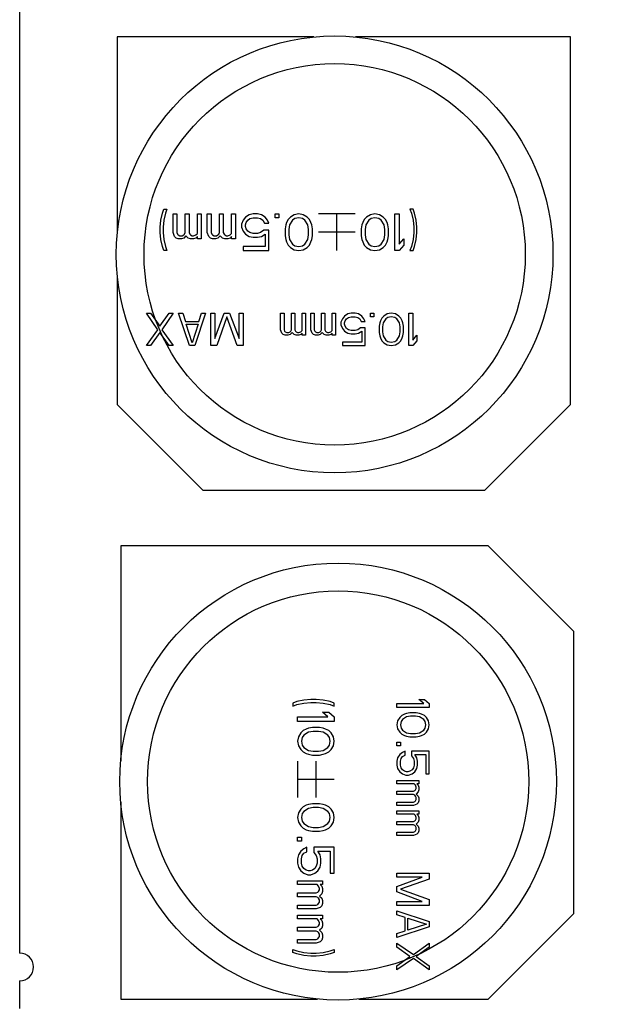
# Model space of a CAD drawing. Header units: millimetres. Extents: x 0 to 420, y 0 to 297.
# Tile 9 of 22: x 142 to 153, y 114 to 132. Entities that reach past the tile are written whole.
import ezdxf
from ezdxf.enums import TextEntityAlignment as Align

# ---------------------------------------------------------------- set-up
doc = ezdxf.new("R2010")
doc.units = ezdxf.units.MM
doc.header["$LTSCALE"] = 23.1
doc.layers.get('0').update_dxf_attribs({"linetype": 'CONTINUOUS'})
doc.layers.add('00_COMPONENTS', color=7, linetype='CONTINUOUS')
doc.layers.add('51__DRAFT_DIMS', color=7, linetype='CONTINUOUS')
doc.styles.get("Standard").update_dxf_attribs({"font": 'simfang.ttf'})
doc.dimstyles.new('DIMSTYLE_1', dxfattribs={"dimtxt": 3, "dimasz": 3, "dimexe": 2.5, "dimexo": 0.5, "dimgap": 0.75, "dimtad": 1, "dimdec": 1, "dimdsep": 46, "dimtxsty": 'STANDARD', "dimblk": '_FILLED', "dimblk1": '_FILLED', "dimblk2": '_FILLED', "dimcen": 0.09, "dimclrt": 3, "dimazin": 2, "dimtp": 0.5, "dimtm": 0.5, "dimtfac": 1, "dimtdec": 1, "dimtofl": 0, "dimtmove": 0, "dimatfit": 3, "dimldrblk": '_FILLED', "dimfxl": 1, "dimtolj": 1, "dimarcsym": 0})
doc.dimstyles.new('DIMSTYLE_2', dxfattribs={"dimtxt": 3, "dimasz": 3, "dimexe": 2.5, "dimexo": 0.5, "dimgap": 0.75, "dimtad": 1, "dimdsep": 46, "dimtxsty": 'STANDARD', "dimblk": '_FILLED', "dimblk1": '_FILLED', "dimblk2": '_FILLED', "dimcen": 0.09, "dimclrt": 3, "dimazin": 2, "dimtp": 0.3, "dimtm": 0.3, "dimtfac": 1, "dimtofl": 0, "dimtmove": 0, "dimatfit": 3, "dimldrblk": '_FILLED', "dimfxl": 1, "dimtolj": 1, "dimarcsym": 0})

# ---------------------------------------------------------------- blocks, each defined once
blk = doc.blocks.new('_FILLED')
at = {"color": 0, "linetype": 'ByBlock'}
blk.add_solid([(0, 0), (-1, 0.1667), (-1, -0.1667)], dxfattribs=at)
blk = doc.blocks.new('*D3')
at = {"layer": '51__DRAFT_DIMS', "color": 4}
for p, q in [((222.921, 224.182), (289.645, 224.182)), ((287.145, 224.182), (287.145, 133.692)), ((287.145, 43.202), (287.145, 133.692)), ((148.891, 43.202), (289.645, 43.202))]:
    blk.add_line(p, q, dxfattribs=at)
at = {"layer": '51__DRAFT_DIMS', "color": 4, "xscale": 3, "yscale": 3, "zscale": 3}
for p, rotation in [((287.145, 224.182), 90), ((287.145, 43.202), 270)]:
    blk.add_blockref('_FILLED', p, dxfattribs=dict(at, rotation=rotation))
at = {"layer": '51__DRAFT_DIMS', "color": 3}
blk.add_text('181', height=3, rotation=90, dxfattribs=at).set_placement((286.395, 133.692), align=Align.CENTER)
blk = doc.blocks.new('*D4')
at = {"layer": '51__DRAFT_DIMS', "color": 4}
for p, q in [((253.251, 114.632), (253.251, 35.228)), ((148.391, 43.202), (148.391, 35.228)), ((148.391, 37.728), (200.821, 37.728)), ((253.251, 37.728), (200.821, 37.728))]:
    blk.add_line(p, q, dxfattribs=at)
at = {"layer": '51__DRAFT_DIMS', "color": 4, "xscale": 3, "yscale": 3, "zscale": 3, "rotation": 180}
blk.add_blockref('_FILLED', (148.391, 37.728), dxfattribs=at)
at = {"layer": '51__DRAFT_DIMS', "color": 4, "xscale": 3, "yscale": 3, "zscale": 3}
blk.add_blockref('_FILLED', (253.251, 37.728), dxfattribs=at)
at = {"layer": '51__DRAFT_DIMS', "color": 3}
blk.add_text('104.86', height=3, dxfattribs=at).set_placement((200.821, 38.478), align=Align.CENTER)
blk = doc.blocks.new('*D5')
at = {"layer": '51__DRAFT_DIMS', "color": 4}
for p, q in [((253.251, 114.632), (253.251, 25.585)), ((142.101, 56.532), (142.101, 25.585)), ((142.101, 28.085), (197.676, 28.085)), ((253.251, 28.085), (197.676, 28.085))]:
    blk.add_line(p, q, dxfattribs=at)
at = {"layer": '51__DRAFT_DIMS', "color": 4, "xscale": 3, "yscale": 3, "zscale": 3, "rotation": 180}
blk.add_blockref('_FILLED', (142.101, 28.085), dxfattribs=at)
at = {"layer": '51__DRAFT_DIMS', "color": 4, "xscale": 3, "yscale": 3, "zscale": 3}
blk.add_blockref('_FILLED', (253.251, 28.085), dxfattribs=at)
at = {"layer": '51__DRAFT_DIMS', "color": 3}
blk.add_text('111.15', height=3, dxfattribs=at).set_placement((197.676, 28.835), align=Align.CENTER)

msp = doc.modelspace()

# ---------------------------------------------------------------- linework, layer by layer
at = {"layer": '00_COMPONENTS', "color": 7}
for p, q in [((142.101, 165.835), (142.101, 114.879)), ((143.89, 131.654), (143.89, 128.051)), ((147.493, 131.654), (143.89, 131.654)), ((152.19, 131.654), (148.251, 131.654)), ((152.19, 124.923), (152.19, 131.654)), ((143.89, 127.293), (143.89, 124.923)), ((143.89, 124.923), (145.459, 123.354)), ((150.621, 123.354), (152.19, 124.923)), ((145.459, 123.354), (150.621, 123.354)), ((143.953, 122.338), (143.953, 118.399)), ((150.684, 122.338), (143.953, 122.338)), ((152.253, 120.769), (150.684, 122.338)), ((152.253, 115.607), (152.253, 120.769)), ((143.953, 117.641), (143.953, 114.038)), ((150.684, 114.038), (152.253, 115.607)), ((142.101, 114.371), (142.101, 113.863)), ((143.953, 114.038), (147.556, 114.038)), ((148.314, 114.038), (150.684, 114.038))]:
    msp.add_line(p, q, dxfattribs=at)
at = {"layer": '00_COMPONENTS', "color": 4}
for p, q in [((144.687, 128.299), (144.715, 128.427)), ((144.715, 128.427), (144.743, 128.499)), ((144.743, 128.499), (144.799, 128.499)), ((144.771, 128.427), (144.743, 128.299)), ((144.799, 128.499), (144.771, 128.427)), ((144.911, 128.071), (144.911, 128.413)), ((144.911, 128.413), (144.98, 128.413)), ((144.98, 128.413), (144.98, 128.071)), ((145.134, 128.071), (145.134, 128.413)), ((145.134, 128.413), (145.204, 128.413)), ((145.204, 128.413), (145.204, 128.071)), ((145.357, 128.057), (145.357, 128.413)), ((145.357, 128.413), (145.427, 128.413)), ((145.427, 128.413), (145.427, 127.957)), ((145.539, 128.071), (145.539, 128.413)), ((145.539, 128.413), (145.609, 128.413)), ((145.609, 128.413), (145.609, 128.071)), ((145.762, 128.071), (145.762, 128.413)), ((145.762, 128.413), (145.832, 128.413)), ((145.832, 128.413), (145.832, 128.071)), ((145.985, 128.057), (145.985, 128.413)), ((145.985, 128.413), (146.055, 128.413)), ((146.055, 128.413), (146.055, 127.957)), ((146.237, 128.356), (146.195, 128.299)), ((146.307, 128.399), (146.237, 128.356)), ((146.376, 128.413), (146.307, 128.399)), ((146.46, 128.413), (146.376, 128.413)), ((146.53, 128.399), (146.46, 128.413)), ((146.6, 128.356), (146.53, 128.399)), ((146.642, 128.299), (146.6, 128.356)), ((146.781, 128.342), (146.781, 128.413)), ((146.781, 128.413), (146.851, 128.413)), ((146.851, 128.413), (146.851, 128.342)), ((147.06, 128.356), (147.018, 128.313)), ((147.13, 128.399), (147.06, 128.356)), ((147.214, 128.413), (147.13, 128.399)), ((147.298, 128.399), (147.214, 128.413)), ((147.367, 128.356), (147.298, 128.399)), ((147.409, 128.313), (147.367, 128.356)), ((148.247, 128.413), (147.577, 128.413)), ((147.912, 127.743), (147.912, 128.413)), ((148.456, 128.356), (148.414, 128.313)), ((148.526, 128.399), (148.456, 128.356)), ((148.61, 128.413), (148.526, 128.399)), ((148.693, 128.399), (148.61, 128.413)), ((148.763, 128.356), (148.693, 128.399)), ((148.805, 128.313), (148.763, 128.356)), ((148.973, 127.743), (148.973, 128.413)), ((148.973, 128.413), (149.056, 128.413)), ((149.056, 128.413), (149.056, 127.857)), ((149.252, 128.499), (149.28, 128.427)), ((149.308, 128.499), (149.252, 128.499)), ((149.28, 128.427), (149.308, 128.299)), ((149.335, 128.427), (149.308, 128.499)), ((149.363, 128.299), (149.335, 128.427)), ((144.673, 128.171), (144.687, 128.299)), ((144.743, 128.299), (144.729, 128.171)), ((146.195, 128.299), (146.167, 128.228)), ((146.167, 128.228), (146.167, 128.171)), ((146.237, 128.214), (146.251, 128.256)), ((146.237, 128.185), (146.237, 128.214)), ((146.251, 128.142), (146.237, 128.185)), ((146.251, 128.256), (146.279, 128.299)), ((146.279, 128.299), (146.32, 128.328)), ((146.32, 128.328), (146.376, 128.342)), ((146.376, 128.342), (146.46, 128.342)), ((146.46, 128.342), (146.516, 128.328)), ((146.516, 128.328), (146.558, 128.299)), ((146.558, 128.299), (146.586, 128.242)), ((146.586, 128.242), (146.669, 128.242)), ((146.669, 128.242), (146.642, 128.299)), ((146.851, 128.342), (146.781, 128.342)), ((146.977, 128.214), (146.963, 128.142)), ((146.99, 128.256), (146.977, 128.214)), ((147.018, 128.313), (146.99, 128.256)), ((147.046, 128.214), (147.032, 128.128)), ((147.102, 128.299), (147.046, 128.214)), ((147.144, 128.328), (147.102, 128.299)), ((147.214, 128.342), (147.144, 128.328)), ((147.284, 128.328), (147.214, 128.342)), ((147.325, 128.299), (147.284, 128.328)), ((147.381, 128.214), (147.325, 128.299)), ((147.395, 128.128), (147.381, 128.214)), ((147.437, 128.256), (147.409, 128.313)), ((147.451, 128.214), (147.437, 128.256)), ((147.465, 128.142), (147.451, 128.214)), ((148.372, 128.214), (148.358, 128.142)), ((148.386, 128.256), (148.372, 128.214)), ((148.414, 128.313), (148.386, 128.256)), ((148.442, 128.214), (148.428, 128.128)), ((148.498, 128.299), (148.442, 128.214)), ((148.54, 128.328), (148.498, 128.299)), ((148.61, 128.342), (148.54, 128.328)), ((148.679, 128.328), (148.61, 128.342)), ((148.721, 128.299), (148.679, 128.328)), ((148.777, 128.214), (148.721, 128.299)), ((148.791, 128.128), (148.777, 128.214)), ((148.833, 128.256), (148.805, 128.313)), ((148.847, 128.214), (148.833, 128.256)), ((148.861, 128.142), (148.847, 128.214)), ((149.308, 128.299), (149.322, 128.171)), ((149.377, 128.171), (149.363, 128.299)), ((144.673, 128.071), (144.673, 128.171)), ((144.687, 127.943), (144.673, 128.071)), ((144.729, 128.171), (144.729, 128.071)), ((144.729, 128.071), (144.743, 127.943)), ((144.939, 128), (144.911, 128.071)), ((144.967, 127.971), (144.939, 128)), ((144.98, 128.071), (144.994, 128.043)), ((144.994, 128.043), (145.008, 128.028)), ((145.008, 128.028), (145.036, 128.014)), ((145.036, 128.014), (145.078, 128.014)), ((145.078, 128.014), (145.106, 128.028)), ((145.106, 128.028), (145.12, 128.043)), ((145.148, 128.014), (145.106, 127.971)), ((145.12, 128.043), (145.134, 128.071)), ((145.19, 127.971), (145.148, 128.014)), ((145.204, 128.071), (145.218, 128.043)), ((145.218, 128.043), (145.232, 128.028)), ((145.232, 128.028), (145.26, 128.014)), ((145.26, 128.014), (145.288, 128.014)), ((145.288, 128.014), (145.329, 128.028)), ((145.329, 128.028), (145.357, 128.057)), ((145.357, 128), (145.329, 127.971)), ((145.357, 127.957), (145.357, 128)), ((145.567, 128), (145.539, 128.071)), ((145.595, 127.971), (145.567, 128)), ((145.609, 128.071), (145.623, 128.043)), ((145.623, 128.043), (145.637, 128.028)), ((145.637, 128.028), (145.664, 128.014)), ((145.664, 128.014), (145.706, 128.014)), ((145.706, 128.014), (145.734, 128.028)), ((145.734, 128.028), (145.748, 128.043)), ((145.776, 128.014), (145.734, 127.971)), ((145.748, 128.043), (145.762, 128.071)), ((145.818, 127.971), (145.776, 128.014)), ((145.832, 128.071), (145.846, 128.043)), ((145.846, 128.043), (145.86, 128.028)), ((145.86, 128.028), (145.888, 128.014)), ((145.888, 128.014), (145.916, 128.014)), ((145.916, 128.014), (145.958, 128.028)), ((145.958, 128.028), (145.985, 128.057)), ((145.985, 128), (145.958, 127.971)), ((145.985, 127.957), (145.985, 128)), ((146.167, 128.171), (146.195, 128.1)), ((146.195, 128.1), (146.237, 128.043)), ((146.237, 128.043), (146.307, 128)), ((146.279, 128.1), (146.251, 128.142)), ((146.32, 128.071), (146.279, 128.1)), ((146.307, 128), (146.376, 127.986)), ((146.376, 128.057), (146.32, 128.071)), ((146.46, 128.057), (146.376, 128.057)), ((146.516, 128.071), (146.46, 128.057)), ((146.46, 127.986), (146.53, 128)), ((146.572, 128.114), (146.516, 128.071)), ((146.53, 128), (146.6, 128.043)), ((146.669, 128.114), (146.572, 128.114)), ((146.6, 128.043), (146.6, 127.814)), ((146.669, 127.743), (146.669, 128.114)), ((146.963, 128.142), (146.963, 128.014)), ((146.963, 128.014), (146.977, 127.943)), ((147.032, 128.128), (147.032, 128.028)), ((147.032, 128.028), (147.046, 127.943)), ((147.381, 127.943), (147.395, 128.028)), ((147.395, 128.028), (147.395, 128.128)), ((147.451, 127.943), (147.465, 128.014)), ((147.465, 128.014), (147.465, 128.142)), ((148.247, 128.078), (147.577, 128.078)), ((148.358, 128.142), (148.358, 128.014)), ((148.358, 128.014), (148.372, 127.943)), ((148.428, 128.128), (148.428, 128.028)), ((148.428, 128.028), (148.442, 127.943)), ((148.777, 127.943), (148.791, 128.028)), ((148.791, 128.028), (148.791, 128.128)), ((148.847, 127.943), (148.861, 128.014)), ((148.861, 128.014), (148.861, 128.142)), ((149.322, 128.071), (149.308, 127.943)), ((149.322, 128.171), (149.322, 128.071)), ((149.363, 127.943), (149.377, 128.071)), ((149.377, 128.071), (149.377, 128.171)), ((144.715, 127.814), (144.687, 127.943)), ((144.743, 127.743), (144.715, 127.814)), ((144.743, 127.943), (144.771, 127.814)), ((144.771, 127.814), (144.799, 127.743)), ((145.008, 127.957), (144.967, 127.971)), ((145.064, 127.957), (145.008, 127.957)), ((145.106, 127.971), (145.064, 127.957)), ((145.232, 127.957), (145.19, 127.971)), ((145.288, 127.957), (145.232, 127.957)), ((145.329, 127.971), (145.288, 127.957)), ((145.427, 127.957), (145.357, 127.957)), ((145.637, 127.957), (145.595, 127.971)), ((145.692, 127.957), (145.637, 127.957)), ((145.734, 127.971), (145.692, 127.957)), ((145.86, 127.957), (145.818, 127.971)), ((145.916, 127.957), (145.86, 127.957)), ((145.958, 127.971), (145.916, 127.957)), ((146.055, 127.957), (145.985, 127.957)), ((146.195, 127.814), (146.195, 127.743)), ((146.6, 127.814), (146.195, 127.814)), ((146.376, 127.986), (146.46, 127.986)), ((146.977, 127.943), (146.99, 127.9)), ((146.99, 127.9), (147.018, 127.843)), ((147.018, 127.843), (147.06, 127.8)), ((147.046, 127.943), (147.102, 127.857)), ((147.102, 127.857), (147.144, 127.829)), ((147.144, 127.829), (147.214, 127.814)), ((147.214, 127.814), (147.284, 127.829)), ((147.284, 127.829), (147.325, 127.857)), ((147.325, 127.857), (147.381, 127.943)), ((147.367, 127.8), (147.409, 127.843)), ((147.409, 127.843), (147.437, 127.9)), ((147.437, 127.9), (147.451, 127.943)), ((148.372, 127.943), (148.386, 127.9)), ((148.386, 127.9), (148.414, 127.843)), ((148.414, 127.843), (148.456, 127.8)), ((148.442, 127.943), (148.498, 127.857)), ((148.498, 127.857), (148.54, 127.829)), ((148.54, 127.829), (148.61, 127.814)), ((148.61, 127.814), (148.679, 127.829)), ((148.679, 127.829), (148.721, 127.857)), ((148.721, 127.857), (148.777, 127.943)), ((148.763, 127.8), (148.805, 127.843)), ((148.805, 127.843), (148.833, 127.9)), ((148.833, 127.9), (148.847, 127.943)), ((149.056, 127.857), (149.14, 127.957)), ((149.14, 127.843), (149.056, 127.743)), ((149.14, 127.957), (149.14, 127.843)), ((149.28, 127.814), (149.252, 127.743)), ((149.308, 127.943), (149.28, 127.814)), ((149.308, 127.743), (149.335, 127.814)), ((149.335, 127.814), (149.363, 127.943)), ((144.799, 127.743), (144.743, 127.743)), ((146.195, 127.743), (146.669, 127.743)), ((147.06, 127.8), (147.13, 127.757)), ((147.13, 127.757), (147.214, 127.743)), ((147.214, 127.743), (147.298, 127.757)), ((147.298, 127.757), (147.367, 127.8)), ((148.456, 127.8), (148.526, 127.757)), ((148.526, 127.757), (148.61, 127.743)), ((148.61, 127.743), (148.693, 127.757)), ((148.693, 127.757), (148.763, 127.8)), ((149.056, 127.743), (148.973, 127.743)), ((149.252, 127.743), (149.308, 127.743)), ((144.633, 126.292), (144.424, 126.594)), ((144.424, 126.594), (144.498, 126.594)), ((144.498, 126.594), (144.67, 126.355)), ((144.67, 126.355), (144.842, 126.594)), ((144.915, 126.594), (144.707, 126.292)), ((144.842, 126.594), (144.915, 126.594)), ((145.21, 126.004), (145.014, 126.594)), ((145.014, 126.594), (145.088, 126.594)), ((145.088, 126.594), (145.137, 126.443)), ((145.505, 126.594), (145.309, 126.004)), ((145.383, 126.443), (145.432, 126.594)), ((145.432, 126.594), (145.505, 126.594)), ((145.604, 126.004), (145.604, 126.594)), ((145.604, 126.594), (145.678, 126.594)), ((145.678, 126.594), (145.678, 126.129)), ((145.678, 126.129), (145.85, 126.594)), ((145.85, 126.594), (145.948, 126.594)), ((145.948, 126.594), (146.12, 126.129)), ((146.12, 126.129), (146.12, 126.594)), ((146.12, 126.594), (146.194, 126.594)), ((146.194, 126.594), (146.194, 126.004)), ((146.882, 126.292), (146.882, 126.594)), ((146.882, 126.594), (146.944, 126.594)), ((146.944, 126.594), (146.944, 126.292)), ((147.079, 126.292), (147.079, 126.594)), ((147.079, 126.594), (147.14, 126.594)), ((147.14, 126.594), (147.14, 126.292)), ((147.275, 126.28), (147.275, 126.594)), ((147.275, 126.594), (147.337, 126.594)), ((147.337, 126.594), (147.337, 126.192)), ((147.435, 126.292), (147.435, 126.594)), ((147.435, 126.594), (147.497, 126.594)), ((147.497, 126.594), (147.497, 126.292)), ((147.632, 126.292), (147.632, 126.594)), ((147.632, 126.594), (147.693, 126.594)), ((147.693, 126.594), (147.693, 126.292)), ((147.829, 126.28), (147.829, 126.594)), ((147.829, 126.594), (147.89, 126.594)), ((147.89, 126.594), (147.89, 126.192)), ((148.111, 126.581), (148.05, 126.543)), ((148.173, 126.594), (148.111, 126.581)), ((148.247, 126.594), (148.173, 126.594)), ((148.308, 126.581), (148.247, 126.594)), ((148.369, 126.543), (148.308, 126.581)), ((148.529, 126.531), (148.529, 126.594)), ((148.529, 126.594), (148.591, 126.594)), ((148.591, 126.594), (148.591, 126.531)), ((148.837, 126.581), (148.775, 126.543)), ((148.91, 126.594), (148.837, 126.581)), ((148.984, 126.581), (148.91, 126.594)), ((149.045, 126.543), (148.984, 126.581)), ((149.23, 126.004), (149.23, 126.594)), ((149.23, 126.594), (149.304, 126.594)), ((149.304, 126.594), (149.304, 126.104)), ((145.137, 126.443), (145.383, 126.443)), ((145.26, 126.054), (145.149, 126.393)), ((145.149, 126.393), (145.37, 126.393)), ((145.37, 126.393), (145.26, 126.054)), ((145.899, 126.531), (145.714, 126.004)), ((146.083, 126.004), (145.899, 126.531)), ((148.013, 126.493), (147.988, 126.43)), ((147.988, 126.43), (147.988, 126.38)), ((147.988, 126.38), (148.013, 126.317)), ((148.05, 126.543), (148.013, 126.493)), ((148.05, 126.418), (148.062, 126.456)), ((148.05, 126.393), (148.05, 126.418)), ((148.062, 126.355), (148.05, 126.393)), ((148.062, 126.456), (148.087, 126.493)), ((148.087, 126.493), (148.124, 126.518)), ((148.124, 126.518), (148.173, 126.531)), ((148.173, 126.531), (148.247, 126.531)), ((148.247, 126.531), (148.296, 126.518)), ((148.296, 126.518), (148.333, 126.493)), ((148.333, 126.493), (148.357, 126.443)), ((148.357, 126.443), (148.431, 126.443)), ((148.406, 126.493), (148.369, 126.543)), ((148.431, 126.443), (148.406, 126.493)), ((148.591, 126.531), (148.529, 126.531)), ((148.701, 126.418), (148.689, 126.355)), ((148.714, 126.456), (148.701, 126.418)), ((148.738, 126.506), (148.714, 126.456)), ((148.775, 126.543), (148.738, 126.506)), ((148.763, 126.418), (148.75, 126.343)), ((148.812, 126.493), (148.763, 126.418)), ((148.849, 126.518), (148.812, 126.493)), ((148.91, 126.531), (148.849, 126.518)), ((148.972, 126.518), (148.91, 126.531)), ((149.009, 126.493), (148.972, 126.518)), ((149.058, 126.418), (149.009, 126.493)), ((149.082, 126.506), (149.045, 126.543)), ((149.07, 126.343), (149.058, 126.418)), ((149.107, 126.456), (149.082, 126.506)), ((149.119, 126.418), (149.107, 126.456)), ((149.132, 126.355), (149.119, 126.418)), ((144.424, 126.004), (144.633, 126.292)), ((144.67, 126.242), (144.498, 126.004)), ((144.842, 126.004), (144.67, 126.242)), ((144.707, 126.292), (144.915, 126.004)), ((146.907, 126.23), (146.882, 126.292)), ((146.931, 126.205), (146.907, 126.23)), ((146.968, 126.192), (146.931, 126.205)), ((146.944, 126.292), (146.956, 126.267)), ((146.956, 126.267), (146.968, 126.255)), ((146.968, 126.255), (146.993, 126.242)), ((146.993, 126.242), (147.03, 126.242)), ((147.054, 126.205), (147.017, 126.192)), ((147.03, 126.242), (147.054, 126.255)), ((147.054, 126.255), (147.067, 126.267)), ((147.091, 126.242), (147.054, 126.205)), ((147.067, 126.267), (147.079, 126.292)), ((147.128, 126.205), (147.091, 126.242)), ((147.165, 126.192), (147.128, 126.205)), ((147.14, 126.292), (147.153, 126.267)), ((147.153, 126.267), (147.165, 126.255)), ((147.165, 126.255), (147.189, 126.242)), ((147.189, 126.242), (147.214, 126.242)), ((147.214, 126.242), (147.251, 126.255)), ((147.251, 126.205), (147.214, 126.192)), ((147.251, 126.255), (147.275, 126.28)), ((147.275, 126.23), (147.251, 126.205)), ((147.275, 126.192), (147.275, 126.23)), ((147.46, 126.23), (147.435, 126.292)), ((147.484, 126.205), (147.46, 126.23)), ((147.521, 126.192), (147.484, 126.205)), ((147.497, 126.292), (147.509, 126.267)), ((147.509, 126.267), (147.521, 126.255)), ((147.521, 126.255), (147.546, 126.242)), ((147.546, 126.242), (147.583, 126.242)), ((147.607, 126.205), (147.57, 126.192)), ((147.583, 126.242), (147.607, 126.255)), ((147.607, 126.255), (147.62, 126.267)), ((147.644, 126.242), (147.607, 126.205)), ((147.62, 126.267), (147.632, 126.292)), ((147.681, 126.205), (147.644, 126.242)), ((147.718, 126.192), (147.681, 126.205)), ((147.693, 126.292), (147.706, 126.267)), ((147.706, 126.267), (147.718, 126.255)), ((147.718, 126.255), (147.743, 126.242)), ((147.743, 126.242), (147.767, 126.242)), ((147.767, 126.242), (147.804, 126.255)), ((147.804, 126.205), (147.767, 126.192)), ((147.804, 126.255), (147.829, 126.28)), ((147.829, 126.23), (147.804, 126.205)), ((147.829, 126.192), (147.829, 126.23)), ((148.013, 126.317), (148.05, 126.267)), ((148.05, 126.267), (148.111, 126.23)), ((148.087, 126.317), (148.062, 126.355)), ((148.124, 126.292), (148.087, 126.317)), ((148.111, 126.23), (148.173, 126.217)), ((148.173, 126.28), (148.124, 126.292)), ((148.247, 126.28), (148.173, 126.28)), ((148.173, 126.217), (148.247, 126.217)), ((148.296, 126.292), (148.247, 126.28)), ((148.247, 126.217), (148.308, 126.23)), ((148.345, 126.33), (148.296, 126.292)), ((148.308, 126.23), (148.369, 126.267)), ((148.431, 126.33), (148.345, 126.33)), ((148.369, 126.267), (148.369, 126.066)), ((148.431, 126.004), (148.431, 126.33)), ((148.689, 126.355), (148.689, 126.242)), ((148.689, 126.242), (148.701, 126.179)), ((148.75, 126.343), (148.75, 126.255)), ((148.75, 126.255), (148.763, 126.179)), ((149.058, 126.179), (149.07, 126.255)), ((149.07, 126.255), (149.07, 126.343)), ((149.119, 126.179), (149.132, 126.242)), ((149.132, 126.242), (149.132, 126.355)), ((147.017, 126.192), (146.968, 126.192)), ((147.214, 126.192), (147.165, 126.192)), ((147.337, 126.192), (147.275, 126.192)), ((147.57, 126.192), (147.521, 126.192)), ((147.767, 126.192), (147.718, 126.192)), ((147.89, 126.192), (147.829, 126.192)), ((148.013, 126.066), (148.013, 126.004)), ((148.369, 126.066), (148.013, 126.066)), ((148.701, 126.179), (148.714, 126.142)), ((148.714, 126.142), (148.738, 126.092)), ((148.738, 126.092), (148.775, 126.054)), ((148.763, 126.179), (148.812, 126.104)), ((148.775, 126.054), (148.837, 126.016)), ((148.812, 126.104), (148.849, 126.079)), ((148.837, 126.016), (148.91, 126.004)), ((148.849, 126.079), (148.91, 126.066)), ((148.91, 126.066), (148.972, 126.079)), ((148.91, 126.004), (148.984, 126.016)), ((148.972, 126.079), (149.009, 126.104)), ((148.984, 126.016), (149.045, 126.054)), ((149.009, 126.104), (149.058, 126.179)), ((149.045, 126.054), (149.082, 126.092)), ((149.082, 126.092), (149.107, 126.142)), ((149.107, 126.142), (149.119, 126.179)), ((149.304, 126.104), (149.377, 126.192)), ((149.377, 126.092), (149.304, 126.004)), ((149.377, 126.192), (149.377, 126.092)), ((144.498, 126.004), (144.424, 126.004)), ((144.915, 126.004), (144.842, 126.004)), ((145.309, 126.004), (145.21, 126.004)), ((145.714, 126.004), (145.604, 126.004)), ((146.194, 126.004), (146.083, 126.004)), ((148.013, 126.004), (148.431, 126.004)), ((149.304, 126.004), (149.23, 126.004)), ((147.436, 119.525), (147.308, 119.511)), ((147.536, 119.525), (147.436, 119.525)), ((147.664, 119.511), (147.536, 119.525)), ((149.503, 119.452), (149.415, 119.525)), ((149.415, 119.525), (149.515, 119.525)), ((149.515, 119.525), (149.603, 119.452)), ((147.179, 119.484), (147.108, 119.456)), ((147.108, 119.456), (147.108, 119.4)), ((147.108, 119.4), (147.179, 119.428)), ((147.308, 119.511), (147.179, 119.484)), ((147.179, 119.428), (147.308, 119.456)), ((147.308, 119.456), (147.436, 119.47)), ((147.436, 119.47), (147.536, 119.47)), ((147.536, 119.47), (147.664, 119.456)), ((147.792, 119.484), (147.664, 119.511)), ((147.664, 119.456), (147.792, 119.428)), ((147.863, 119.456), (147.792, 119.484)), ((147.792, 119.428), (147.863, 119.4)), ((147.863, 119.4), (147.863, 119.456)), ((149.013, 119.378), (149.013, 119.452)), ((149.013, 119.452), (149.503, 119.452)), ((149.603, 119.378), (149.013, 119.378)), ((149.603, 119.452), (149.603, 119.378)), ((147.193, 119.121), (147.193, 119.204)), ((147.193, 119.204), (147.749, 119.204)), ((147.749, 119.204), (147.65, 119.288)), ((147.65, 119.288), (147.764, 119.288)), ((147.764, 119.288), (147.863, 119.204)), ((147.863, 119.204), (147.863, 119.121)), ((149.063, 119.194), (149.026, 119.132)), ((149.101, 119.23), (149.063, 119.194)), ((149.151, 119.255), (149.101, 119.23)), ((149.189, 119.206), (149.113, 119.157)), ((149.189, 119.267), (149.151, 119.255)), ((149.252, 119.28), (149.189, 119.267)), ((149.264, 119.218), (149.189, 119.206)), ((149.365, 119.28), (149.252, 119.28)), ((149.352, 119.218), (149.264, 119.218)), ((149.427, 119.206), (149.352, 119.218)), ((149.427, 119.267), (149.365, 119.28)), ((149.465, 119.255), (149.427, 119.267)), ((149.503, 119.157), (149.427, 119.206)), ((149.515, 119.23), (149.465, 119.255)), ((149.553, 119.194), (149.515, 119.23)), ((149.59, 119.132), (149.553, 119.194)), ((147.863, 119.121), (147.193, 119.121)), ((147.35, 118.981), (147.293, 118.953)), ((147.393, 118.995), (147.35, 118.981)), ((147.464, 119.009), (147.393, 118.995)), ((147.593, 119.009), (147.464, 119.009)), ((147.664, 118.995), (147.593, 119.009)), ((147.707, 118.981), (147.664, 118.995)), ((147.764, 118.953), (147.707, 118.981)), ((149.026, 119.132), (149.013, 119.058)), ((149.013, 119.058), (149.026, 118.985)), ((149.026, 118.985), (149.063, 118.923)), ((149.088, 119.12), (149.076, 119.058)), ((149.076, 119.058), (149.088, 118.997)), ((149.113, 119.157), (149.088, 119.12)), ((149.088, 118.997), (149.113, 118.96)), ((149.528, 119.12), (149.503, 119.157)), ((149.503, 118.96), (149.528, 118.997)), ((149.54, 119.058), (149.528, 119.12)), ((149.528, 118.997), (149.54, 119.058)), ((149.553, 118.923), (149.59, 118.985)), ((149.603, 119.058), (149.59, 119.132)), ((149.59, 118.985), (149.603, 119.058)), ((147.208, 118.841), (147.193, 118.758)), ((147.25, 118.911), (147.208, 118.841)), ((147.293, 118.953), (147.25, 118.911)), ((147.279, 118.828), (147.265, 118.758)), ((147.308, 118.869), (147.279, 118.828)), ((147.393, 118.925), (147.308, 118.869)), ((147.479, 118.939), (147.393, 118.925)), ((147.578, 118.939), (147.479, 118.939)), ((147.664, 118.925), (147.578, 118.939)), ((147.749, 118.869), (147.664, 118.925)), ((147.778, 118.828), (147.749, 118.869)), ((147.806, 118.911), (147.764, 118.953)), ((147.792, 118.758), (147.778, 118.828)), ((147.849, 118.841), (147.806, 118.911)), ((147.863, 118.758), (147.849, 118.841)), ((149.063, 118.923), (149.101, 118.886)), ((149.101, 118.886), (149.151, 118.862)), ((149.113, 118.96), (149.189, 118.911)), ((149.151, 118.862), (149.189, 118.849)), ((149.189, 118.911), (149.264, 118.899)), ((149.189, 118.849), (149.252, 118.837)), ((149.252, 118.837), (149.365, 118.837)), ((149.264, 118.899), (149.352, 118.899)), ((149.352, 118.899), (149.427, 118.911)), ((149.365, 118.837), (149.427, 118.849)), ((149.427, 118.911), (149.503, 118.96)), ((149.427, 118.849), (149.465, 118.862)), ((149.465, 118.862), (149.515, 118.886)), ((149.515, 118.886), (149.553, 118.923)), ((147.193, 118.758), (147.208, 118.674)), ((147.208, 118.674), (147.25, 118.604)), ((147.265, 118.758), (147.279, 118.688)), ((147.279, 118.688), (147.308, 118.646)), ((147.308, 118.646), (147.393, 118.59)), ((147.664, 118.59), (147.749, 118.646)), ((147.749, 118.646), (147.778, 118.688)), ((147.778, 118.688), (147.792, 118.758)), ((147.806, 118.604), (147.849, 118.674)), ((147.849, 118.674), (147.863, 118.758)), ((149.013, 118.677), (149.013, 118.739)), ((149.013, 118.739), (149.076, 118.739)), ((149.076, 118.677), (149.013, 118.677)), ((149.076, 118.739), (149.076, 118.677)), ((147.25, 118.604), (147.293, 118.562)), ((147.293, 118.562), (147.35, 118.534)), ((147.35, 118.534), (147.393, 118.52)), ((147.393, 118.59), (147.479, 118.576)), ((147.393, 118.52), (147.464, 118.506)), ((147.464, 118.506), (147.593, 118.506)), ((147.479, 118.576), (147.578, 118.576)), ((147.578, 118.576), (147.664, 118.59)), ((147.593, 118.506), (147.664, 118.52)), ((147.664, 118.52), (147.707, 118.534)), ((147.707, 118.534), (147.764, 118.562)), ((147.764, 118.562), (147.806, 118.604)), ((149.026, 118.456), (149.013, 118.395)), ((149.063, 118.518), (149.026, 118.456)), ((149.113, 118.554), (149.063, 118.518)), ((149.076, 118.395), (149.088, 118.444)), ((149.088, 118.444), (149.113, 118.481)), ((149.164, 118.579), (149.113, 118.554)), ((149.113, 118.481), (149.164, 118.505)), ((149.164, 118.505), (149.164, 118.579)), ((149.277, 118.579), (149.277, 118.493)), ((149.603, 118.579), (149.277, 118.579)), ((149.277, 118.493), (149.314, 118.444)), ((149.314, 118.444), (149.327, 118.395)), ((149.377, 118.456), (149.339, 118.518)), ((149.339, 118.518), (149.54, 118.518)), ((149.39, 118.395), (149.377, 118.456)), ((149.54, 118.518), (149.54, 118.161)), ((149.603, 118.161), (149.603, 118.579)), ((147.193, 118.395), (147.193, 117.725)), ((147.528, 118.395), (147.528, 117.725)), ((149.013, 118.395), (149.013, 118.321)), ((149.013, 118.321), (149.026, 118.259)), ((149.076, 118.321), (149.076, 118.395)), ((149.088, 118.272), (149.076, 118.321)), ((149.113, 118.235), (149.088, 118.272)), ((149.314, 118.272), (149.289, 118.235)), ((149.327, 118.321), (149.314, 118.272)), ((149.327, 118.395), (149.327, 118.321)), ((149.377, 118.259), (149.39, 118.321)), ((149.39, 118.321), (149.39, 118.395)), ((149.026, 118.259), (149.063, 118.198)), ((149.063, 118.198), (149.113, 118.161)), ((149.151, 118.21), (149.113, 118.235)), ((149.113, 118.161), (149.176, 118.136)), ((149.189, 118.198), (149.151, 118.21)), ((149.176, 118.136), (149.226, 118.136)), ((149.214, 118.198), (149.189, 118.198)), ((149.252, 118.21), (149.214, 118.198)), ((149.226, 118.136), (149.289, 118.161)), ((149.289, 118.235), (149.252, 118.21)), ((149.289, 118.161), (149.339, 118.198)), ((149.339, 118.198), (149.377, 118.259)), ((149.54, 118.161), (149.603, 118.161)), ((147.863, 118.06), (147.193, 118.06)), ((149.013, 117.977), (149.013, 118.038)), ((149.013, 118.038), (149.415, 118.038)), ((149.327, 117.977), (149.013, 117.977)), ((149.352, 117.952), (149.327, 117.977)), ((149.365, 117.915), (149.352, 117.952)), ((149.365, 117.891), (149.365, 117.915)), ((149.377, 117.977), (149.402, 117.952)), ((149.415, 117.977), (149.377, 117.977)), ((149.402, 117.952), (149.415, 117.915)), ((149.415, 118.038), (149.415, 117.977)), ((149.415, 117.915), (149.415, 117.866)), ((149.013, 117.78), (149.013, 117.841)), ((149.013, 117.841), (149.314, 117.841)), ((149.314, 117.78), (149.013, 117.78)), ((149.314, 117.841), (149.339, 117.854)), ((149.339, 117.768), (149.314, 117.78)), ((149.339, 117.854), (149.352, 117.866)), ((149.352, 117.755), (149.339, 117.768)), ((149.352, 117.866), (149.365, 117.891)), ((149.365, 117.731), (149.352, 117.755)), ((149.402, 117.829), (149.365, 117.792)), ((149.365, 117.792), (149.402, 117.755)), ((149.365, 117.694), (149.365, 117.731)), ((149.415, 117.866), (149.402, 117.829)), ((149.402, 117.755), (149.415, 117.719)), ((147.293, 117.557), (147.25, 117.515)), ((147.35, 117.585), (147.293, 117.557)), ((147.393, 117.599), (147.35, 117.585)), ((147.464, 117.613), (147.393, 117.599)), ((147.479, 117.543), (147.393, 117.529)), ((147.593, 117.613), (147.464, 117.613)), ((147.578, 117.543), (147.479, 117.543)), ((147.664, 117.529), (147.578, 117.543)), ((147.664, 117.599), (147.593, 117.613)), ((147.707, 117.585), (147.664, 117.599)), ((147.764, 117.557), (147.707, 117.585)), ((147.806, 117.515), (147.764, 117.557)), ((149.013, 117.583), (149.013, 117.645)), ((149.013, 117.645), (149.314, 117.645)), ((149.314, 117.583), (149.013, 117.583)), ((149.314, 117.645), (149.339, 117.657)), ((149.377, 117.608), (149.314, 117.583)), ((149.339, 117.657), (149.352, 117.669)), ((149.352, 117.669), (149.365, 117.694)), ((149.402, 117.633), (149.377, 117.608)), ((149.415, 117.669), (149.402, 117.633)), ((149.415, 117.719), (149.415, 117.669)), ((147.208, 117.446), (147.193, 117.362)), ((147.193, 117.362), (147.208, 117.278)), ((147.25, 117.515), (147.208, 117.446)), ((147.279, 117.432), (147.265, 117.362)), ((147.265, 117.362), (147.279, 117.292)), ((147.308, 117.474), (147.279, 117.432)), ((147.393, 117.529), (147.308, 117.474)), ((147.749, 117.474), (147.664, 117.529)), ((147.778, 117.432), (147.749, 117.474)), ((147.792, 117.362), (147.778, 117.432)), ((147.778, 117.292), (147.792, 117.362)), ((147.849, 117.446), (147.806, 117.515)), ((147.863, 117.362), (147.849, 117.446)), ((147.849, 117.278), (147.863, 117.362)), ((149.013, 117.424), (149.013, 117.485)), ((149.013, 117.485), (149.415, 117.485)), ((149.327, 117.424), (149.013, 117.424)), ((149.352, 117.399), (149.327, 117.424)), ((149.365, 117.362), (149.352, 117.399)), ((149.365, 117.338), (149.365, 117.362)), ((149.377, 117.424), (149.402, 117.399)), ((149.415, 117.424), (149.377, 117.424)), ((149.402, 117.399), (149.415, 117.362)), ((149.415, 117.485), (149.415, 117.424)), ((149.415, 117.362), (149.415, 117.313)), ((147.208, 117.278), (147.25, 117.208)), ((147.25, 117.208), (147.293, 117.166)), ((147.279, 117.292), (147.308, 117.25)), ((147.308, 117.25), (147.393, 117.194)), ((147.393, 117.194), (147.479, 117.18)), ((147.479, 117.18), (147.578, 117.18)), ((147.578, 117.18), (147.664, 117.194)), ((147.664, 117.194), (147.749, 117.25)), ((147.749, 117.25), (147.778, 117.292)), ((147.764, 117.166), (147.806, 117.208)), ((147.806, 117.208), (147.849, 117.278)), ((149.013, 117.227), (149.013, 117.288)), ((149.013, 117.288), (149.314, 117.288)), ((149.314, 117.227), (149.013, 117.227)), ((149.314, 117.288), (149.339, 117.301)), ((149.339, 117.215), (149.314, 117.227)), ((149.339, 117.301), (149.352, 117.313)), ((149.352, 117.202), (149.339, 117.215)), ((149.352, 117.313), (149.365, 117.338)), ((149.365, 117.178), (149.352, 117.202)), ((149.402, 117.276), (149.365, 117.239)), ((149.365, 117.239), (149.402, 117.202)), ((149.415, 117.313), (149.402, 117.276)), ((149.402, 117.202), (149.415, 117.165)), ((147.193, 116.929), (147.193, 116.999)), ((147.193, 116.999), (147.265, 116.999)), ((147.265, 116.999), (147.265, 116.929)), ((147.293, 117.166), (147.35, 117.139)), ((147.35, 117.139), (147.393, 117.125)), ((147.393, 117.125), (147.464, 117.111)), ((147.464, 117.111), (147.593, 117.111)), ((147.593, 117.111), (147.664, 117.125)), ((147.664, 117.125), (147.707, 117.139)), ((147.707, 117.139), (147.764, 117.166)), ((149.013, 117.03), (149.013, 117.092)), ((149.013, 117.092), (149.314, 117.092)), ((149.314, 117.03), (149.013, 117.03)), ((149.314, 117.092), (149.339, 117.104)), ((149.377, 117.055), (149.314, 117.03)), ((149.339, 117.104), (149.352, 117.116)), ((149.352, 117.116), (149.365, 117.141)), ((149.365, 117.141), (149.365, 117.178)), ((149.402, 117.079), (149.377, 117.055)), ((149.415, 117.116), (149.402, 117.079)), ((149.415, 117.165), (149.415, 117.116)), ((147.265, 116.929), (147.193, 116.929)), ((147.208, 116.678), (147.193, 116.608)), ((147.25, 116.748), (147.208, 116.678)), ((147.308, 116.79), (147.25, 116.748)), ((147.265, 116.608), (147.279, 116.664)), ((147.279, 116.664), (147.308, 116.706)), ((147.365, 116.818), (147.308, 116.79)), ((147.308, 116.706), (147.365, 116.734)), ((147.365, 116.734), (147.365, 116.818)), ((147.493, 116.818), (147.493, 116.72)), ((147.863, 116.818), (147.493, 116.818)), ((147.493, 116.72), (147.536, 116.664)), ((147.536, 116.664), (147.55, 116.608)), ((147.607, 116.678), (147.564, 116.748)), ((147.564, 116.748), (147.792, 116.748)), ((147.621, 116.608), (147.607, 116.678)), ((147.792, 116.748), (147.792, 116.343)), ((147.863, 116.343), (147.863, 116.818)), ((147.193, 116.608), (147.193, 116.524)), ((147.193, 116.524), (147.208, 116.455)), ((147.265, 116.524), (147.265, 116.608)), ((147.279, 116.469), (147.265, 116.524)), ((147.308, 116.427), (147.279, 116.469)), ((147.536, 116.469), (147.507, 116.427)), ((147.55, 116.524), (147.536, 116.469)), ((147.55, 116.608), (147.55, 116.524)), ((147.607, 116.455), (147.621, 116.524)), ((147.621, 116.524), (147.621, 116.608)), ((147.208, 116.455), (147.25, 116.385)), ((147.25, 116.385), (147.308, 116.343)), ((147.35, 116.399), (147.308, 116.427)), ((147.308, 116.343), (147.379, 116.315)), ((147.393, 116.385), (147.35, 116.399)), ((147.379, 116.315), (147.436, 116.315)), ((147.422, 116.385), (147.393, 116.385)), ((147.464, 116.399), (147.422, 116.385)), ((147.436, 116.315), (147.507, 116.343)), ((147.507, 116.427), (147.464, 116.399)), ((147.507, 116.343), (147.564, 116.385)), ((147.564, 116.385), (147.607, 116.455)), ((147.792, 116.343), (147.863, 116.343)), ((149.013, 116.268), (149.013, 116.342)), ((149.013, 116.342), (149.603, 116.342)), ((149.603, 116.342), (149.603, 116.231)), ((147.193, 116.134), (147.193, 116.203)), ((147.193, 116.203), (147.65, 116.203)), ((147.55, 116.134), (147.193, 116.134)), ((147.578, 116.106), (147.55, 116.134)), ((147.593, 116.064), (147.578, 116.106)), ((147.607, 116.134), (147.635, 116.106)), ((147.65, 116.134), (147.607, 116.134)), ((147.635, 116.106), (147.65, 116.064)), ((147.65, 116.203), (147.65, 116.134)), ((149.477, 116.268), (149.013, 116.268)), ((149.013, 116.096), (149.477, 116.268)), ((149.603, 116.231), (149.076, 116.047)), ((147.193, 115.91), (147.193, 115.98)), ((147.193, 115.98), (147.536, 115.98)), ((147.536, 115.98), (147.564, 115.994)), ((147.564, 115.994), (147.578, 116.008)), ((147.578, 116.008), (147.593, 116.036)), ((147.593, 116.036), (147.593, 116.064)), ((147.635, 115.966), (147.593, 115.924)), ((147.593, 115.924), (147.635, 115.882)), ((147.65, 116.008), (147.635, 115.966)), ((147.65, 116.064), (147.65, 116.008)), ((149.013, 115.998), (149.013, 116.096)), ((149.477, 115.826), (149.013, 115.998)), ((149.076, 116.047), (149.603, 115.863)), ((147.536, 115.91), (147.193, 115.91)), ((147.193, 115.687), (147.193, 115.757)), ((147.193, 115.757), (147.536, 115.757)), ((147.564, 115.896), (147.536, 115.91)), ((147.536, 115.757), (147.564, 115.771)), ((147.578, 115.882), (147.564, 115.896)), ((147.564, 115.771), (147.578, 115.785)), ((147.593, 115.854), (147.578, 115.882)), ((147.578, 115.785), (147.593, 115.813)), ((147.593, 115.813), (147.593, 115.854)), ((147.635, 115.743), (147.607, 115.715)), ((147.635, 115.882), (147.65, 115.84)), ((147.65, 115.785), (147.635, 115.743)), ((147.65, 115.84), (147.65, 115.785)), ((149.013, 115.752), (149.013, 115.826)), ((149.013, 115.826), (149.477, 115.826)), ((149.603, 115.752), (149.013, 115.752)), ((149.603, 115.863), (149.603, 115.752)), ((147.536, 115.687), (147.193, 115.687)), ((147.193, 115.505), (147.193, 115.575)), ((147.193, 115.575), (147.65, 115.575)), ((147.607, 115.715), (147.536, 115.687)), ((147.65, 115.575), (147.65, 115.505)), ((149.013, 115.58), (149.013, 115.654)), ((149.013, 115.654), (149.603, 115.457)), ((149.164, 115.531), (149.013, 115.58)), ((147.55, 115.505), (147.193, 115.505)), ((147.578, 115.478), (147.55, 115.505)), ((147.564, 115.366), (147.578, 115.38)), ((147.593, 115.436), (147.578, 115.478)), ((147.578, 115.38), (147.593, 115.408)), ((147.593, 115.408), (147.593, 115.436)), ((147.607, 115.505), (147.635, 115.478)), ((147.65, 115.505), (147.607, 115.505)), ((147.635, 115.478), (147.65, 115.436)), ((147.65, 115.38), (147.635, 115.338)), ((147.65, 115.436), (147.65, 115.38)), ((149.164, 115.285), (149.164, 115.531)), ((149.214, 115.297), (149.214, 115.518)), ((149.214, 115.518), (149.553, 115.408)), ((149.553, 115.408), (149.214, 115.297)), ((149.603, 115.457), (149.603, 115.359)), ((147.193, 115.282), (147.193, 115.352)), ((147.193, 115.352), (147.536, 115.352)), ((147.536, 115.282), (147.193, 115.282)), ((147.536, 115.352), (147.564, 115.366)), ((147.564, 115.268), (147.536, 115.282)), ((147.578, 115.254), (147.564, 115.268)), ((147.593, 115.226), (147.578, 115.254)), ((147.635, 115.338), (147.593, 115.296)), ((147.593, 115.296), (147.635, 115.254)), ((147.593, 115.184), (147.593, 115.226)), ((147.635, 115.254), (147.65, 115.212)), ((147.65, 115.212), (147.65, 115.156)), ((149.603, 115.359), (149.013, 115.162)), ((149.013, 115.236), (149.164, 115.285)), ((149.013, 115.162), (149.013, 115.236)), ((147.193, 115.059), (147.193, 115.129)), ((147.193, 115.129), (147.536, 115.129)), ((147.536, 115.059), (147.193, 115.059)), ((147.536, 115.129), (147.564, 115.143)), ((147.607, 115.087), (147.536, 115.059)), ((147.564, 115.143), (147.578, 115.156)), ((147.578, 115.156), (147.593, 115.184)), ((147.635, 115.115), (147.607, 115.087)), ((147.65, 115.156), (147.635, 115.115)), ((149.013, 114.99), (149.013, 115.064)), ((149.013, 115.064), (149.314, 114.855)), ((149.314, 114.855), (149.603, 115.064)), ((149.603, 115.064), (149.603, 114.99)), ((147.108, 114.891), (147.108, 114.947)), ((147.108, 114.947), (147.179, 114.919)), ((147.179, 114.863), (147.108, 114.891)), ((147.179, 114.919), (147.308, 114.891)), ((147.308, 114.835), (147.179, 114.863)), ((147.308, 114.891), (147.436, 114.877)), ((147.436, 114.821), (147.308, 114.835)), ((147.436, 114.877), (147.536, 114.877)), ((147.536, 114.877), (147.664, 114.891)), ((147.664, 114.835), (147.536, 114.821)), ((147.664, 114.891), (147.792, 114.919)), ((147.792, 114.863), (147.664, 114.835)), ((147.792, 114.919), (147.863, 114.947)), ((147.863, 114.891), (147.792, 114.863)), ((147.863, 114.947), (147.863, 114.891)), ((149.252, 114.818), (149.013, 114.99)), ((149.603, 114.99), (149.365, 114.818)), ((147.536, 114.821), (147.436, 114.821)), ((149.013, 114.646), (149.252, 114.818)), ((149.314, 114.781), (149.013, 114.572)), ((149.603, 114.572), (149.314, 114.781)), ((149.365, 114.818), (149.603, 114.646)), ((149.013, 114.572), (149.013, 114.646)), ((149.603, 114.646), (149.603, 114.572))]:
    msp.add_line(p, q, dxfattribs=at)
at = {"layer": '00_COMPONENTS', "color": 7}
for centre in [(147.872, 127.672), (147.935, 118.02)]:
    msp.add_circle(centre, 4, dxfattribs=at)
at = {"layer": '00_COMPONENTS', "color": 4}
for centre in [(147.872, 127.672), (147.935, 118.02)]:
    msp.add_circle(centre, 3.492, dxfattribs=at)
at = {"layer": '00_COMPONENTS', "color": 7}
msp.add_arc((142.101, 114.625), 0.254, 270, 90, dxfattribs=at)

# ---------------------------------------------------------------- dimensions: what is measured, and where the dimension line sits
at = {"layer": '51__DRAFT_DIMS', "color": 4}
for base, p1, p2, angle, dimstyle, picture, middle in [((287.145, 43.202), (222.421, 224.182), (148.391, 43.202), 270, 'DIMSTYLE_1', '*D3', (287.145, 133.686)), ((142.101, 28.085), (253.251, 115.132), (142.101, 57.032), 180, 'DIMSTYLE_2', '*D5', (197.75, 28.085))]:
    dim = msp.add_linear_dim(base=base, p1=p1, p2=p2, angle=angle, dimstyle=dimstyle, dxfattribs=at)
    dim.commit()
    dim.dimension.update_dxf_attribs({"geometry": picture, "text_midpoint": middle, "dimtype": 160})
dim = msp.add_linear_dim(base=(253.251, 37.728), p1=(148.391, 43.702), p2=(253.251, 115.132), dimstyle='DIMSTYLE_2', dxfattribs=at)
dim.commit()
dim.dimension.update_dxf_attribs({"geometry": '*D4', "text_midpoint": (200.924, 37.728), "dimtype": 160})

doc.saveas('drawing.dxf')
